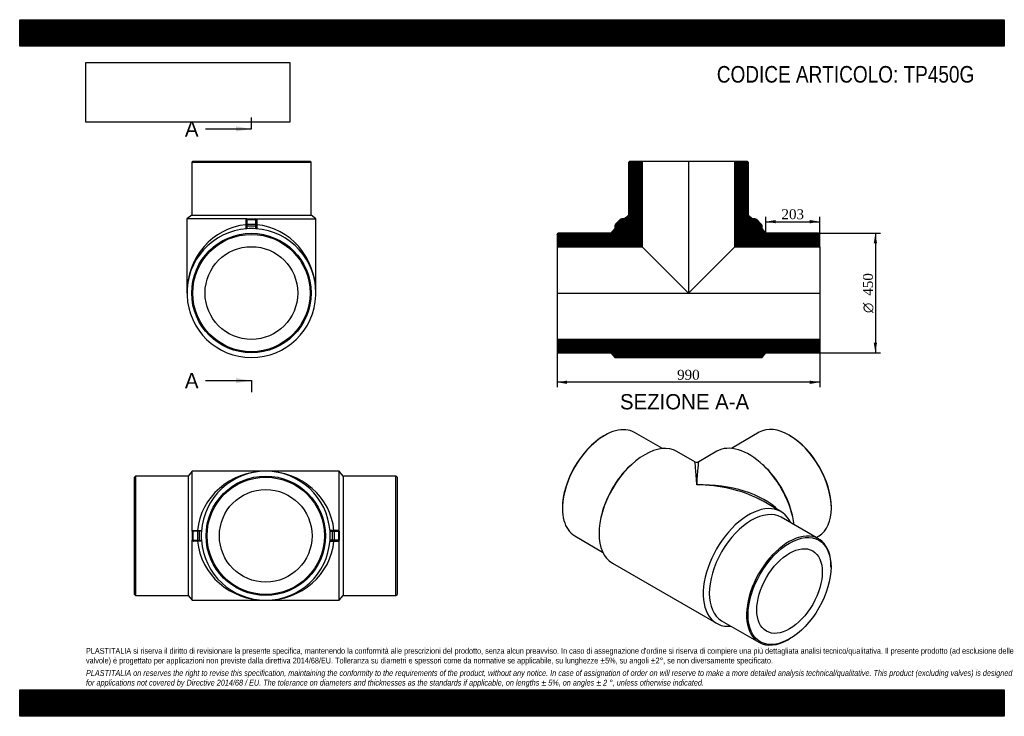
# Model space of a CAD drawing. Header units: millimetres. Extents: x 0 to 3712, y 0 to 2625.
import ezdxf
from ezdxf.enums import TextEntityAlignment as Align
from ezdxf.lldxf.tags import DXFTag

# ---------------------------------------------------------------- set-up
doc = ezdxf.new("R2010")
doc.units = ezdxf.units.MM
doc.header["$LTSCALE"] = 12.5
for name, color, linetype in [('Default', 7, 'Continuous'), ('DV3_Default', 7, 'Continuous'), ('TP450G', 7, 'Continuous')]:
    doc.layers.add(name, color=color, linetype=linetype)
doc.styles.add('SEACAD_Solid_Edge_ANSI', font='seans.ttf')
doc.styles.add('SEACAD_Solid_Edge_ANSI1_Symbols', font='semeca1.ttf')
doc.styles.add('SEACAD_Times_New_Roman', font='times.ttf')
tags = doc.linetypes.add('CENTER2', pattern=[28.575, 19.05, -3.175, 3.175, -3.175]).pattern_tags.tags
tags[10:11] = [DXFTag(74, 4), DXFTag(75, 0), DXFTag(340, '0'), DXFTag(46, 0.0), DXFTag(50, 0.0), DXFTag(44, 0.0), DXFTag(45, 0.0)]
tags[8:9] = [DXFTag(74, 4), DXFTag(75, 0), DXFTag(340, '0'), DXFTag(46, 0.0), DXFTag(50, 0.0), DXFTag(44, 0.0), DXFTag(45, 0.0)]
tags[6:7] = [DXFTag(74, 4), DXFTag(75, 0), DXFTag(340, '0'), DXFTag(46, 0.0), DXFTag(50, 0.0), DXFTag(44, 0.0), DXFTag(45, 0.0)]
tags[4:5] = [DXFTag(74, 4), DXFTag(75, 0), DXFTag(340, '0'), DXFTag(46, 0.0), DXFTag(50, 0.0), DXFTag(44, 0.0), DXFTag(45, 0.0)]
doc.dimstyles.new('ANSImm', dxfattribs={"dimtxt": 37.5, "dimasz": 37.5, "dimexe": 18.75, "dimexo": 0, "dimgap": 9.375, "dimtad": 1, "dimdsep": 46, "dimtxsty": 'SEACAD_Times_New_Roman', "dimblk1": '_SE_FILLED', "dimblk2": '_SE_FILLED', "dimsah": 1, "dimcen": 18.75, "dimazin": 0, "dimtfac": 0.85, "dimtdec": 3, "dimtofl": 0, "dimtmove": 0, "dimatfit": 3, "dimfxl": 1, "dimarcsym": 0})
picture_1 = doc.add_image_def('image1.jpg', size_in_pixel=(4302, 1260))

# ---------------------------------------------------------------- blocks, each defined once
blk = doc.blocks.new('SE')
at = {"layer": 'TP450G', "color": 7, "linetype": 'Continuous'}
for p, q in [((2205.6, 1058.3), (2202.7, 1056.7)), ((2423.1, 1008.8), (2318.1, 1069.4)), ((2788.8, 1070.3), (2683.8, 1009.6)), ((2904.2, 1057.5), (2901.3, 1059.1)), ((2545.2, 959.1), (2478, 997.9)), ((2628.9, 998.7), (2560.2, 959.1)), ((2308.1, 949.8), (2301.4, 943.7)), ((2805.5, 944.5), (2798.8, 950.6)), ((2046.5, 786), (2046.5, 782.7)), ((2870.5, 771.3), (2803.2, 810.1)), ((3060.4, 783.5), (3060.4, 786.8)), ((2193.6, 757), (2191.7, 748.2)), ((3012.4, 668.5), (2871.7, 749.8)), ((2915.2, 749), (2913.3, 757.8)), ((2093.1, 679.7), (2198.1, 619.1)), ((3002.7, 674.1), (3013.8, 680.5)), ((2235, 577), (2627.5, 350.4)), ((3059, 562.3), (3059, 565.5)), ((2646.7, 360.1), (2787.4, 278.8)), ((2899.9, 290), (2902.8, 291.6))]:
    blk.add_line(p, q, dxfattribs=at)
blk.add_arc((2552.7, 972.1), 15, 240.253, 299.4072, dxfattribs=at)
for centre, major_axis, ratio, start_param, end_param in [((2205.6, 874.6), (112.5, 194.9), 0.57735, 0, 3.141593), ((2901.3, 875.4), (-112.5, 194.9), 0.57735, 3.141593, 6.283185), ((2202.7, 876.2), (-110.5, -191.4), 0.57735, 3.926991, 5.497787), ((2904.2, 877), (110.5, -191.4), 0.57735, 0.785398, 2.356194), ((2356.5, 787.4), (-121.5, -210.4), 0.57735, 3.141593, 6.283185), ((2750.4, 788.2), (121.5, -210.4), 0.57735, 0.94533, 3.141593), ((2346.3, 793.3), (-112.5, -194.9), 0.57735, 4.212817, 5.211961), ((2552.7, 674.1), (7.6, -285), 0.025898, 2.340306, 3.125704), ((2552.7, 674.1), (-7.6, -285), 0.025898, 3.157481, 3.94288), ((2760.6, 794.2), (-112.5, 194.9), 0.57735, 4.212817, 5.211961), ((2552.7, 674.1), (354.2, 8.9), 0.559821, 0.494269, 1.5567), ((2552.7, 674.1), (354.2, -8.9), 0.559821, 0.857569, 1.584892), ((2552.7, 674.1), (354.2, -8.9), 0.559821, 0.799494, 0.857569), ((2749, 560.8), (-121.5, -210.4), 0.57735, 2.754276, 6.670502), ((2759.2, 554.9), (-112.5, -194.9), 0.57735, 3.141593, 6.283185), ((2899.9, 473.7), (-112.5, -194.9), 0.57735, 2.356194, 6.283185), ((2899.9, 473.7), (-112.5, -194.9), 0.57735, 0, 0.785398)]:
    blk.add_ellipse(centre, major_axis=major_axis, ratio=ratio, start_param=start_param, end_param=end_param, dxfattribs=at)
for major_axis in [(110.5, 191.4), (-87.3, -151.3)]:
    blk.add_ellipse((2902.8, 472.1), major_axis=major_axis, ratio=0.57735, dxfattribs=at)
blk = doc.blocks.new('SE1')
at = {"layer": 'TP450G', "color": 7, "linetype": 'Continuous'}
for p, q in [((652.7, 2092), (648.7, 2088)), ((648.7, 2088), (1098.7, 2088)), ((648.7, 2088), (648.7, 1889)), ((652.7, 2092), (1094.7, 2092)), ((1098.7, 2088), (1094.7, 2092)), ((1098.7, 1889), (1098.7, 2088)), ((648.7, 1889), (630.7, 1874.5)), ((856.7, 1874.5), (630.7, 1874.5)), ((630.7, 1874.5), (630.7, 1595)), ((648.7, 1889), (1098.7, 1889)), ((853.7, 1869.4), (853.7, 1871.5)), ((853.7, 1852.8), (853.7, 1869.4)), ((856.7, 1874.5), (890.7, 1874.5)), ((856.7, 1874.5), (856.7, 1871.5)), ((856.7, 1871.5), (890.7, 1871.5)), ((856.7, 1871.5), (856.7, 1854.9)), ((890.7, 1871.5), (890.7, 1874.5)), ((890.7, 1874.5), (1116.7, 1874.5)), ((890.7, 1854.9), (890.7, 1871.5)), ((893.7, 1871.5), (893.7, 1869.4)), ((893.7, 1869.4), (893.7, 1852.8)), ((1116.7, 1874.5), (1098.7, 1889)), ((1116.7, 1595), (1116.7, 1874.5)), ((853.7, 1847.8), (853.7, 1852.8)), ((853.7, 1837.1), (853.7, 1847.8)), ((853.7, 1847.8), (856.7, 1847.8)), ((856.7, 1854.9), (890.7, 1854.9)), ((856.7, 1854.9), (856.7, 1847.8)), ((856.7, 1847.8), (890.7, 1847.8)), ((856.7, 1847.8), (856.7, 1837.4)), ((890.7, 1847.8), (890.7, 1854.9)), ((890.7, 1837.4), (890.7, 1847.8)), ((890.7, 1847.8), (893.7, 1847.8)), ((893.7, 1852.8), (893.7, 1847.8)), ((893.7, 1847.8), (893.7, 1837.1))]:
    blk.add_line(p, q, dxfattribs=at)
for radius in [225, 221, 174.7]:
    blk.add_circle((873.7, 1595), radius, dxfattribs=at)
for centre, radius, start, end in [((856.7, 1871.5), 3, 90, 180), ((890.7, 1871.5), 3, 0, 90), ((873.7, 1595), 243, 94.0116, 85.9884), ((873.7, 1595), 243, 85.9884, 94.0116)]:
    blk.add_arc(centre, radius, start, end, dxfattribs=at)
for centre, major_axis, ratio, start_param, end_param in [((856.7, 1869.4), (-3, 0), 0.707107, 4.712389, 6.283185), ((890.7, 1869.4), (-3, 0), 0.707107, 3.141593, 4.712389), ((873.7, 1595), (0, -258), 0.94186, 3.22399, 4.712389), ((856.7, 1852.8), (-3, 0), 0.707107, 4.712389, 6.283185), ((890.7, 1852.8), (-3, 0), 0.707107, 3.141593, 4.712389), ((873.7, 1595), (0, 258), 0.94186, 4.712389, 6.200788)]:
    blk.add_ellipse(centre, major_axis=major_axis, ratio=ratio, start_param=start_param, end_param=end_param, dxfattribs=at)
blk = doc.blocks.new('SE3')
at = {"color": 7, "linetype": 'Continuous', "style": 'SEACAD_Solid_Edge_ANSI'}
blk.add_text('A', height=57.5, dxfattribs=at).set_placement((623, 2242.2), align=Align.TOP_LEFT)
blk = doc.blocks.new('SE4')
at = {"color": 7, "linetype": 'Continuous', "style": 'SEACAD_Solid_Edge_ANSI'}
blk.add_text('A', height=57.5, dxfattribs=at).set_placement((623, 1293.7), align=Align.TOP_LEFT)
blk = doc.blocks.new('SEANNOT_GROUP')
at = {"linetype": 'Continuous'}
blk.add_hatch(color=7, dxfattribs=at).paths.add_polyline_path([(816.2, 2203.8), (873.7, 2213.4), (816.2, 2223)])
at = {"color": 7, "linetype": 'Continuous'}
blk.add_lwpolyline([(701.2, 2213.4), (873.7, 2213.4)], dxfattribs=at)
blk = doc.blocks.new('SEANNOT_GROUP1')
at = {"linetype": 'Continuous'}
blk.add_hatch(color=7, dxfattribs=at).paths.add_polyline_path([(816.2, 1255.4), (873.7, 1265), (816.2, 1274.6)])
at = {"color": 7, "linetype": 'Continuous'}
blk.add_lwpolyline([(701.2, 1265), (873.7, 1265)], dxfattribs=at)
blk = doc.blocks.new('SE2')
at = {"layer": 'Default', "color": 7, "linetype": 'CENTER2'}
for p, q in [((873.7, 2213.4), (873.7, 2256.6)), ((873.7, 1265), (873.7, 1221.9))]:
    blk.add_line(p, q, dxfattribs=at)
at = {"layer": 'Default', "color": 7, "linetype": 'CENTER2', "const_width": 0.0001}
blk.add_lwpolyline([(873.7, 2213.4), (873.7, 1265)], dxfattribs=at)
at = {"layer": 'Default'}
for name in ['SE3', 'SEANNOT_GROUP', 'SE4', 'SEANNOT_GROUP1']:
    blk.add_blockref(name, (0, 0), dxfattribs=at)
blk = doc.blocks.new('SE5')
at = {"layer": 'TP450G', "linetype": 'Continuous'}
h = blk.add_hatch(dxfattribs=at)
h.set_pattern_fill('LINE', scale=0.629921, angle=45, style=0)
edge = h.paths.add_edge_path()
edge.add_line((2026.5, 1816), (2026.5, 1769.7))
edge.add_line((2026.5, 1769.7), (2346.8, 1769.7))
edge.add_line((2346.8, 1769.7), (2346.8, 2092))
edge.add_line((2346.8, 2092), (2300.5, 2092))
edge.add_line((2300.5, 2092), (2296.5, 2088))
edge.add_line((2296.5, 2088), (2296.5, 1889))
edge.add_line((2296.5, 1889), (2278.5, 1874.5))
edge.add_line((2278.5, 1874.5), (2270.6, 1874.5))
edge.add_arc((2270.6, 1864.5), 10, 90, 135)
edge.add_line((2263.5, 1871.5), (2246.9, 1854.9))
edge.add_arc((2254, 1847.8), 10, 135, 180)
edge.add_line((2244, 1847.8), (2244, 1838))
edge.add_line((2244, 1838), (2229.5, 1820))
edge.add_line((2229.5, 1820), (2030.5, 1820))
edge.add_line((2030.5, 1820), (2026.5, 1816))
h = blk.add_hatch(dxfattribs=at)
h.set_pattern_fill('LINE', scale=0.629921, angle=45, style=0)
edge = h.paths.add_edge_path()
edge.add_line((2746.5, 2088), (2742.5, 2092))
edge.add_line((2742.5, 2092), (2696.2, 2092))
edge.add_line((2696.2, 2092), (2696.2, 1769.7))
edge.add_line((2696.2, 1769.7), (3016.5, 1769.7))
edge.add_line((3016.5, 1769.7), (3016.5, 1816))
edge.add_line((3016.5, 1816), (3012.5, 1820))
edge.add_line((3012.5, 1820), (2813.5, 1820))
edge.add_line((2813.5, 1820), (2799, 1838))
edge.add_line((2799, 1838), (2799, 1847.8))
edge.add_arc((2789, 1847.8), 10, 0, 45)
edge.add_line((2796, 1854.9), (2779.4, 1871.5))
edge.add_arc((2772.3, 1864.5), 10, 45, 90)
edge.add_line((2772.3, 1874.5), (2764.5, 1874.5))
edge.add_line((2764.5, 1874.5), (2746.5, 1889))
edge.add_line((2746.5, 1889), (2746.5, 2088))
h = blk.add_hatch(dxfattribs=at)
h.set_pattern_fill('LINE', scale=0.629921, angle=45, style=0)
h.paths.add_polyline_path([(3016.5, 1374), (3016.5, 1420.3), (2026.5, 1420.3), (2026.5, 1374), (2030.5, 1370), (2229.5, 1370), (2244, 1352), (2799, 1352), (2813.5, 1370), (3012.5, 1370)])
at = {"layer": 'DV3_Default', "color": 7, "linetype": 'CENTER2'}
for p, q in [((2521.5, 2093.7), (2521.5, 1593.2)), ((2024.7, 1595), (3018.2, 1595))]:
    blk.add_line(p, q, dxfattribs=at)
at = {"layer": 'TP450G', "color": 7, "linetype": 'Continuous'}
for p, q in [((2296.5, 2088), (2300.5, 2092)), ((2296.5, 1889), (2296.5, 2088)), ((2300.5, 2092), (2346.8, 2092)), ((2346.8, 2092), (2696.2, 2092)), ((2346.8, 2092), (2346.8, 1769.7)), ((2696.2, 2092), (2742.5, 2092)), ((2696.2, 1769.7), (2696.2, 2092)), ((2742.5, 2092), (2746.5, 2088)), ((2746.5, 2088), (2746.5, 1889)), ((2263.5, 1871.5), (2246.9, 1854.9)), ((2278.5, 1874.5), (2270.6, 1874.5)), ((2278.5, 1874.5), (2296.5, 1889)), ((2746.5, 1889), (2764.5, 1874.5)), ((2772.3, 1874.5), (2764.5, 1874.5)), ((2796, 1854.9), (2779.4, 1871.5)), ((2026.5, 1816), (2030.5, 1820)), ((2229.5, 1820), (2030.5, 1820)), ((2244, 1838), (2229.5, 1820)), ((2244, 1847.8), (2244, 1838)), ((2799, 1838), (2799, 1847.8)), ((2813.5, 1820), (2799, 1838)), ((3012.5, 1820), (2813.5, 1820)), ((3012.5, 1820), (3016.5, 1816)), ((2026.5, 1816), (2026.5, 1769.7)), ((3016.5, 1769.7), (3016.5, 1816)), ((2026.5, 1769.7), (2026.5, 1420.3)), ((2026.5, 1769.7), (2346.8, 1769.7)), ((2346.8, 1769.7), (2521.5, 1595)), ((2521.5, 1595), (2696.2, 1769.7)), ((2696.2, 1769.7), (3016.5, 1769.7)), ((3016.5, 1769.7), (3016.5, 1420.3)), ((3016.5, 1420.3), (2026.5, 1420.3)), ((2026.5, 1420.3), (2026.5, 1374)), ((3016.5, 1374), (3016.5, 1420.3)), ((2030.5, 1370), (2026.5, 1374)), ((3016.5, 1374), (3012.5, 1370)), ((2030.5, 1370), (2229.5, 1370)), ((2229.5, 1370), (2244, 1352)), ((2244, 1352), (2799, 1352)), ((2799, 1352), (2813.5, 1370)), ((2813.5, 1370), (3012.5, 1370))]:
    blk.add_line(p, q, dxfattribs=at)
for centre, start, end in [((2270.6, 1864.5), 90, 135), ((2772.3, 1864.5), 45, 90), ((2254, 1847.8), 135, 180), ((2789, 1847.8), 0, 45)]:
    blk.add_arc(centre, 10, start, end, dxfattribs=at)
blk = doc.blocks.new('GDimGGroup')
at = {"layer": 'Default', "linetype": 'Continuous'}
for points in [[(3232.7, 1782.5), (3226.5, 1820), (3220.2, 1782.5)], [(3232.7, 1407.5), (3220.2, 1407.5), (3226.5, 1370)]]:
    blk.add_hatch(color=7, dxfattribs=at).paths.add_polyline_path(points)
at = {"layer": 'Default', "color": 7, "linetype": 'Continuous'}
for p, q in [((3012.5, 1820), (3245.2, 1820)), ((3226.5, 1820), (3226.5, 1370)), ((3012.5, 1370), (3245.2, 1370))]:
    blk.add_line(p, q, dxfattribs=at)
for s, style, p in [('450', 'SEACAD_Times_New_Roman', (3179.6, 1584.9)), ('O', 'SEACAD_Solid_Edge_ANSI1_Symbols', (3179.6, 1519.7))]:
    blk.add_text(s, height=37.5, rotation=90, dxfattribs=dict(at, style=style)).set_placement(p, align=Align.TOP_LEFT)
blk = doc.blocks.new('DMBLK29')
at = {"layer": 'Default', "linetype": 'Continuous'}
for points in [[(2064, 1252.5), (2064, 1265), (2026.5, 1258.8)], [(2979, 1252.5), (3016.5, 1258.8), (2979, 1265)]]:
    blk.add_hatch(color=7, dxfattribs=at).paths.add_polyline_path(points)
at = {"layer": 'Default', "color": 7, "linetype": 'Continuous'}
for p, q in [((2026.5, 1595), (2026.5, 1240)), ((3016.5, 1595), (3016.5, 1240)), ((3016.5, 1258.8), (2026.5, 1258.8))]:
    blk.add_line(p, q, dxfattribs=at)
at = {"layer": 'Default', "color": 7, "linetype": 'Continuous', "style": 'SEACAD_Times_New_Roman'}
blk.add_text('990', height=37.5, dxfattribs=at).set_placement((2478.8, 1305.7), align=Align.TOP_LEFT)
blk = doc.blocks.new('_SE_FILLED')
at = {"color": 0}
blk.add_line((0, 0), (-1, 0), dxfattribs=at)
blk.add_solid([(0, 0), (-1, -0.1665), (-1, 0.1665), (0, 0)], dxfattribs=at)
blk = doc.blocks.new('DMBLK30')
at = {"layer": 'Default', "linetype": 'Continuous'}
for points in [[(2851, 1870.2), (2813.5, 1863.9), (2851, 1857.7)], [(2979, 1870.2), (2979, 1857.7), (3016.5, 1863.9)]]:
    blk.add_hatch(color=7, dxfattribs=at).paths.add_polyline_path(points)
at = {"layer": 'Default', "color": 7, "linetype": 'Continuous'}
for p, q in [((2813.5, 1820), (2813.5, 1882.7)), ((2813.5, 1863.9), (3016.5, 1863.9)), ((3016.5, 1816), (3016.5, 1882.7))]:
    blk.add_line(p, q, dxfattribs=at)
at = {"layer": 'Default', "color": 7, "linetype": 'Continuous', "style": 'SEACAD_Times_New_Roman'}
blk.add_text('203', height=37.5, dxfattribs=at).set_placement((2872.3, 1910.8), align=Align.TOP_LEFT)
blk = doc.blocks.new('SE6')
at = {"layer": 'TP450G', "color": 7, "linetype": 'Continuous'}
for p, q in [((436.7, 905.2), (432.7, 901.2)), ((432.7, 459.2), (432.7, 901.2)), ((436.7, 905.2), (436.7, 455.2)), ((635.7, 905.2), (436.7, 905.2)), ((650.2, 923.2), (635.7, 905.2)), ((635.7, 905.2), (635.7, 455.2)), ((650.2, 697.2), (650.2, 923.2)), ((927.7, 923.2), (650.2, 923.2)), ((1205.2, 923.2), (927.7, 923.2)), ((1205.2, 697.2), (1205.2, 923.2)), ((1219.7, 905.2), (1205.2, 923.2)), ((1219.7, 905.2), (1219.7, 455.2)), ((1418.7, 905.2), (1219.7, 905.2)), ((1418.7, 455.2), (1418.7, 905.2)), ((1422.7, 901.2), (1418.7, 905.2)), ((1422.7, 901.2), (1422.7, 459.2)), ((650.2, 697.2), (650.2, 663.2)), ((653.2, 697.2), (650.2, 697.2)), ((653.2, 700.2), (655.3, 700.2)), ((653.2, 697.2), (653.2, 663.2)), ((669.8, 697.2), (653.2, 697.2)), ((655.3, 700.2), (671.9, 700.2)), ((669.8, 697.2), (669.8, 663.2)), ((676.9, 697.2), (669.8, 697.2)), ((671.9, 700.2), (676.9, 700.2)), ((676.9, 700.2), (685.6, 700.2)), ((676.9, 700.2), (676.9, 697.2)), ((676.9, 697.2), (676.9, 663.2)), ((685.3, 697.2), (676.9, 697.2)), ((1178.6, 700.2), (1169.9, 700.2)), ((1170.1, 697.2), (1178.6, 697.2)), ((1178.6, 700.2), (1178.6, 697.2)), ((1183.6, 700.2), (1178.6, 700.2)), ((1178.6, 697.2), (1185.7, 697.2)), ((1178.6, 697.2), (1178.6, 663.2)), ((1200.2, 700.2), (1183.6, 700.2)), ((1185.7, 697.2), (1202.3, 697.2)), ((1185.7, 697.2), (1185.7, 663.2)), ((1202.2, 700.2), (1200.2, 700.2)), ((1202.3, 697.2), (1205.2, 697.2)), ((1202.3, 697.2), (1202.3, 663.2)), ((1205.2, 697.2), (1205.2, 663.2)), ((650.2, 437.2), (650.2, 663.2)), ((650.2, 663.2), (653.2, 663.2)), ((653.2, 663.2), (669.8, 663.2)), ((655.3, 660.2), (653.2, 660.2)), ((671.9, 660.2), (655.3, 660.2)), ((669.8, 663.2), (676.9, 663.2)), ((676.9, 660.2), (671.9, 660.2)), ((676.9, 663.2), (685.3, 663.2)), ((676.9, 663.2), (676.9, 660.2)), ((685.6, 660.2), (676.9, 660.2)), ((1169.9, 660.2), (1178.6, 660.2)), ((1178.6, 663.2), (1170.1, 663.2)), ((1178.6, 663.2), (1178.6, 660.2)), ((1185.7, 663.2), (1178.6, 663.2)), ((1178.6, 660.2), (1183.6, 660.2)), ((1183.6, 660.2), (1200.2, 660.2)), ((1202.3, 663.2), (1185.7, 663.2)), ((1200.2, 660.2), (1202.2, 660.2)), ((1205.2, 663.2), (1202.3, 663.2)), ((1205.2, 437.2), (1205.2, 663.2)), ((432.7, 459.2), (436.7, 455.2)), ((436.7, 455.2), (635.7, 455.2)), ((635.7, 455.2), (650.2, 437.2)), ((1205.2, 437.2), (1219.7, 455.2)), ((1219.7, 455.2), (1418.7, 455.2)), ((1418.7, 455.2), (1422.7, 459.2)), ((650.2, 437.2), (927.7, 437.2)), ((927.7, 437.2), (1205.2, 437.2))]:
    blk.add_line(p, q, dxfattribs=at)
for radius in [225, 221, 174.7]:
    blk.add_circle((927.7, 680.2), radius, dxfattribs=at)
for centre, radius, start, end in [((927.7, 680.2), 243, 4.0116, 175.9884), ((653.2, 697.2), 3, 90, 180), ((927.7, 680.2), 243, 175.9884, 184.0116), ((927.7, 680.2), 243, 355.9884, 4.0116), ((1202.2, 697.2), 3, 0, 90), ((653.2, 663.2), 3, 180, 270), ((927.7, 680.2), 243, 184.0116, 355.9884), ((1202.2, 663.2), 3, 270, 0)]:
    blk.add_arc(centre, radius, start, end, dxfattribs=at)
for centre, major_axis, ratio, start_param, end_param in [((927.7, 680.2), (-258, 0), 0.94186, 4.712389, 6.200788), ((927.7, 680.2), (258, 0), 0.94186, 0.082398, 1.570796), ((655.3, 697.2), (0, 3), 0.707107, 0, 1.570796), ((671.9, 697.2), (0, 3), 0.707107, 0, 1.570796), ((1183.6, 697.2), (0, 3), 0.707107, 4.712389, 6.283185), ((1200.2, 697.2), (0, 3), 0.707107, 4.712389, 6.283185), ((655.3, 663.2), (0, 3), 0.707107, 1.570796, 3.141593), ((671.9, 663.2), (0, 3), 0.707107, 1.570796, 3.141593), ((927.7, 680.2), (258, 0), 0.94186, 3.22399, 4.712389), ((927.7, 680.2), (258, 0), 0.94186, 4.712389, 6.200788), ((1183.6, 663.2), (0, 3), 0.707107, 3.141593, 4.712389), ((1200.2, 663.2), (0, 3), 0.707107, 3.141593, 4.712389)]:
    blk.add_ellipse(centre, major_axis=major_axis, ratio=ratio, start_param=start_param, end_param=end_param, dxfattribs=at)

msp = doc.modelspace()

# ---------------------------------------------------------------- hatches: boundary and pattern name
at = {"layer": 'Default', "linetype": 'Continuous'}
h = msp.add_hatch(dxfattribs=at)
h.set_pattern_fill('LINE', scale=0.629921, angle=45, style=0)
h.paths.add_polyline_path([(3712.5, 2525), (3712.5, 2625), (0, 2625), (0, 2525)])
for points in [[(3712.5, 2525), (3712.5, 2625), (0, 2625), (0, 2525)], [(3712.5, 0), (3712.5, 100), (0, 100), (0, 0)]]:
    msp.add_hatch(color=7, dxfattribs=at).paths.add_polyline_path(points)
h = msp.add_hatch(dxfattribs=at)
h.set_pattern_fill('LINE', scale=0.629921, angle=45, style=0)
h.paths.add_polyline_path([(3712.5, 0), (3712.5, 100), (0, 100), (0, 0)])

# ---------------------------------------------------------------- linework, layer by layer
at = {"layer": 'Default', "color": 7, "linetype": 'Continuous'}
for p, q in [((0, 2625), (3712.5, 2625)), ((0, 2525), (0, 2625)), ((3712.5, 2625), (3712.5, 2525)), ((3712.5, 2525), (0, 2525)), ((0, 100), (3712.5, 100)), ((0, 0), (0, 100)), ((3712.5, 100), (3712.5, 0)), ((3712.5, 0), (0, 0))]:
    msp.add_line(p, q, dxfattribs=at)

# ---------------------------------------------------------------- block references
at = {"layer": 'Default'}
for name in ['SE2', 'SE1', 'SE5', 'GDimGGroup', 'SE', 'SE6']:
    msp.add_blockref(name, (0, 0), dxfattribs=at)

# ---------------------------------------------------------------- texts
at = {"layer": 'Default', "color": 7, "linetype": 'Continuous', "style": 'SEACAD_Solid_Edge_ANSI'}
msp.add_text('SEZIONE A-A', height=57.5, dxfattribs=at).set_placement((2263.252, 1214.113), align=Align.TOP_LEFT)
at = {"layer": 'Default', "attachment_point": 1}
for s, insert, char_height, width in [('{\\fArial Narrow|b0||i0||c0|p34;\\C7;\\H62.5;\\W1.;CODICE ARTICOLO: TP450G}', (2628.577, 2450.419), 62.5, 1038.37232), ("{\\fArial Narrow|b0||i0||c0|p34;\\C7;\\H21.875;\\W1.;PLASTITALIA si riserva il diritto di revisionare la presente specifica, mantenendo la conformità alle prescrizioni del prodotto, senza alcun preavviso. In caso di assegnazione d'ordine si riserva di compiere una più dettagliata analisi tecnico/qualitativa. Il presente prodotto (ad esclusione delle \\P}{\\fArial Narrow|b0||i0||c0|p34;\\C7;\\H21.875;\\W1.;valvole) è progettato per applicazioni non previste dalla direttiva 2014/68/EU. Tolleranza su diametri e spessori come da normative se applicabile, su lunghezze ±5%, su angoli ±2°, se non diversamente specificato.\\P}{\\fArial Narrow|b0||i0||c0|p34;\\C7;\\H6.25;\\W1.;   \\P}{\\fArial Narrow|b0||i1||c0|p34;\\C7;\\H21.875;\\W1.;PLASTITALIA on reserves the right to revise this specification, maintaining the conformity to the requirements of the product, without any notice. In case of assignation of order on will reserve to make a more detailed analysis technical/qualitative. This product (excluding valves) is designed \\P}{\\fArial Narrow|b0||i1||c0|p34;\\C7;\\H21.875;\\W1.;for applications not covered by Directive 2014/68 / EU. The tolerance on diameters and thicknesses as the standards if applicable, on lengths ± 5%, on angles ± 2 °, unless otherwise indicated.\\P}", (250, 257.53), 21.875, 3212.5)]:
    msp.add_mtext(s, dxfattribs=dict(at, insert=insert, char_height=char_height, width=width))

# ---------------------------------------------------------------- dimensions: what is measured, and where the dimension line sits
at = {"layer": 'Default', "color": 7, "linetype": 'Continuous'}
dim = msp.add_linear_dim(base=(3016.452, 1863.935), p1=(2813.452, 1819.964), p2=(3016.452, 1815.964), text='\\A1;<>', dimstyle='ANSImm', dxfattribs=at)
dim.commit()
dim.dimension.update_dxf_attribs({"geometry": 'DMBLK30', "text_midpoint": (2914.952, 1863.935), "dimtype": 160})
dim = msp.add_linear_dim(base=(3016.452, 1258.787), p1=(3016.452, 1594.964), p2=(2026.452, 1594.964), angle=180, text='\\A1;<>', dimstyle='ANSImm', dxfattribs=at)
dim.commit()
dim.dimension.update_dxf_attribs({"geometry": 'DMBLK29', "text_midpoint": (2521.452, 1258.787), "dimtype": 161})

# ---------------------------------------------------------------- pictures from other files: only their frames are drawn
image = msp.add_image(picture_1, insert=(250, 2238.79), size_in_units=(768.214, 225))
image.dxf.flags = 7

doc.saveas('drawing.dxf')
